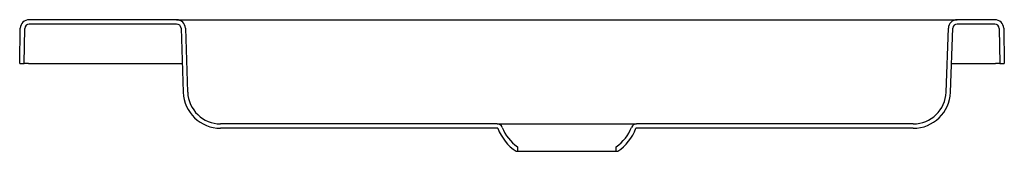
# Model space of a CAD drawing. Header units: millimetres. Extents: x 0 to 0.897, y -0.08 to 0.04.
import ezdxf

# ---------------------------------------------------------------- set-up
doc = ezdxf.new("R2010")
doc.units = ezdxf.units.MM
doc.layers.add('BLOCKS', color=3, linetype='Continuous')

msp = doc.modelspace()

# ---------------------------------------------------------------- linework, layer by layer
at = {"layer": 'BLOCKS'}
for p, q in [((0.14297, 0.04), (0.00856, 0.04)), ((0.14297, 0.036), (0.00856, 0.036)), ((0.14297, 0.04), (0.85389, 0.04)), ((0.8883, 0.04), (0.85389, 0.04)), ((0.8883, 0.036), (0.85389, 0.036)), ((0, 0), (0.00056, 0.03214)), ((0.004, 0), (0.00456, 0.03207)), ((0.14697, 0.03214), (0.14901, -0.02619)), ((0.15097, 0.03228), (0.153, -0.02605)), ((0.84385, -0.02605), (0.84589, 0.03228)), ((0.84785, -0.02619), (0.84989, 0.03214)), ((0.8923, 0.03207), (0.89286, 0)), ((0.8963, 0.03214), (0.89686, 0)), ((0, 0), (0.004, 0)), ((0.008, 0), (0.004, 0)), ((0.008, 0), (0.14809, 0)), ((0.84877, 0), (0.88886, 0)), ((0.89286, 0), (0.88886, 0)), ((0.89286, 0), (0.89686, 0)), ((0.43488, -0.055), (0.18299, -0.055)), ((0.43556, -0.059), (0.18299, -0.059)), ((0.43488, -0.055), (0.56198, -0.055)), ((0.81387, -0.059), (0.5613, -0.059)), ((0.81387, -0.055), (0.56198, -0.055)), ((0.45218, -0.08), (0.45343, -0.08)), ((0.45343, -0.076), (0.45343, -0.08)), ((0.45343, -0.08), (0.54343, -0.08)), ((0.54343, -0.08), (0.54343, -0.076)), ((0.54343, -0.08), (0.54468, -0.08))]:
    msp.add_line(p, q, dxfattribs=at)
for centre, radius, start, end in [((0.00856, 0.032), 0.008, 90, 179), ((0.00856, 0.032), 0.004, 90, 179), ((0.14297, 0.032), 0.008, 2, 90), ((0.14297, 0.032), 0.004, 2, 90), ((0.85389, 0.032), 0.008, 90, 178), ((0.85389, 0.032), 0.004, 90, 178), ((0.8883, 0.032), 0.008, 1, 90), ((0.8883, 0.032), 0.004, 1, 90), ((0.18299, -0.025), 0.034, 182, 270), ((0.18299, -0.025), 0.03, 182, 270), ((0.81387, -0.025), 0.03, 270, 358), ((0.81387, -0.025), 0.034, 270, 358), ((0.43488, -0.06), 0.005, 21.51922, 90), ((0.47674, -0.04349), 0.044, 200.63557, 236.06747), ((0.47674, -0.04349), 0.04, 201.51922, 234.35714), ((0.52012, -0.04349), 0.04, 305.64286, 338.48078), ((0.52012, -0.04349), 0.044, 303.93253, 339.36443), ((0.56198, -0.06), 0.005, 90, 158.48078)]:
    msp.add_arc(centre, radius, start, end, dxfattribs=at)

doc.saveas('drawing.dxf')
